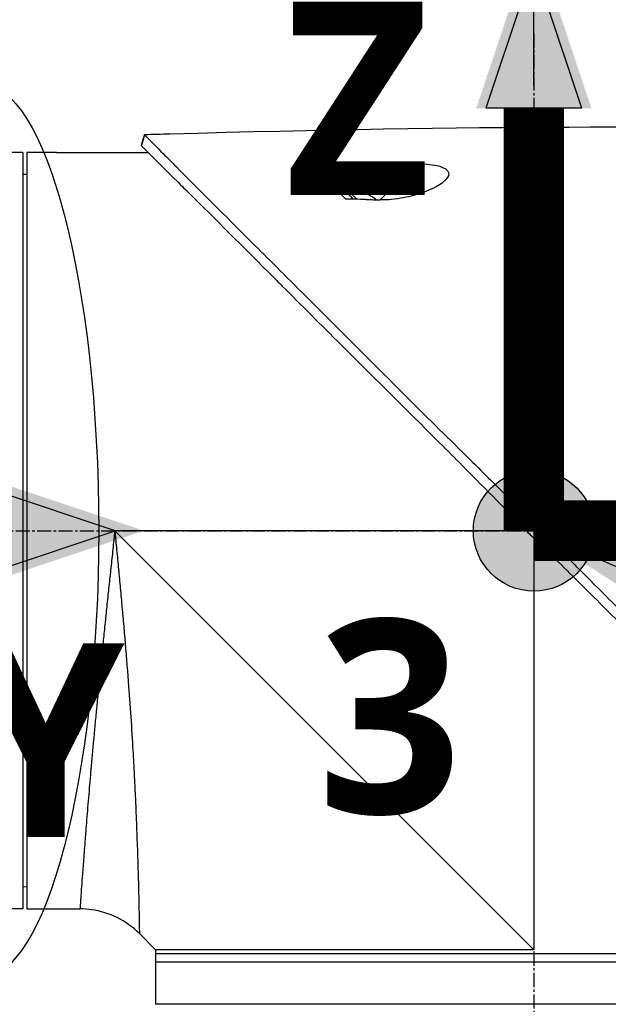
# Model space of a CAD drawing. Header units: millimetres. Extents: x 0 to 5219, y 0 to 2970.
# Tile 165 of 232: x 1947 to 2017, y 2064 to 2182. Entities that reach past the tile are written whole.
import ezdxf

# ---------------------------------------------------------------- set-up
doc = ezdxf.new("R2010")
doc.units = ezdxf.units.MM
doc.header["$LTSCALE"] = 0.2
doc.linetypes.add('CENTER2', pattern=[1.125, 0.75, -0.125, 0.125, -0.125])
for name, color, linetype in [('02_Center Line', 1, 'CENTER2'), ('07_Special Line2', 76, 'Continuous'), ('12_Before Rev.Num.', 5, 'Continuous'), ('13_After Rev.Num.', 6, 'Continuous')]:
    doc.layers.add(name, color=color, linetype=linetype)
doc.layers.add('14_Mark', color=7, linetype='Continuous', true_color=0xe03c31)
doc.styles.add('Rainbow-5.0 Style', font='malgunsl.ttf')
doc.dimstyles.new('Rainbow-5.0 Style', dxfattribs={"dimtxt": 4, "dimasz": 2.5, "dimexe": 1, "dimexo": 1, "dimgap": 1, "dimtad": 1, "dimdsep": 46, "dimtxsty": 'Rainbow-5.0 Style', "dimcen": 0, "dimclrd": 251, "dimclre": 251, "dimclrt": 7, "dimazin": 3, "dimtp": 0.1, "dimtm": 0.1, "dimtfac": 0.61, "dimtmove": 0, "dimatfit": 3, "dimfxl": 1, "dimlwd": -1, "dimlwe": -1, "dimarcsym": 1})
doc.dimstyles.new('Rainbow-5.0 Style$0', dxfattribs={"dimtxt": 4, "dimasz": 3, "dimexe": 2, "dimexo": 1, "dimgap": 0.8, "dimtad": 1, "dimzin": 9, "dimdsep": 46, "dimtxsty": 'Rainbow-5.0 Style', "dimcen": 0, "dimclrd": 251, "dimclre": 251, "dimclrt": 256, "dimadec": 1, "dimazin": 0, "dimtp": 0.1, "dimtm": 0.1, "dimtfac": 0.61, "dimtmove": 0, "dimatfit": 3, "dimfxl": 1, "dimlwd": -1, "dimlwe": -1, "dimarcsym": 1})

# ---------------------------------------------------------------- blocks, each defined once
blk = doc.blocks.new('A$Cff2b0858')
for p, q in [((-85.42, 1426.95), (-85.79, 1425.69)), ((-99.9, 1424.85), (-106.4, 1424.85)), ((-99.9, 1424.85), (-99.9, 1334.85)), ((-99.4, 1424.85), (-99.4, 1334.85)), ((-96.4, 1424.85), (-99.4, 1424.85)), ((-95.9, 1424.85), (-84.98, 1424.85)), ((-57.38, 1419.22), (-53.09, 1423.5)), ((-99.4, 1422.24), (-99.9, 1422.25)), ((-63.37, 1423.33), (-64, 1422.71)), ((-61.38, 1420.09), (-61.17, 1420.3)), ((-60.15, 1419.28), (-61.17, 1420.3)), ((-58.8, 1419.84), (-58.79, 1419.85)), ((-57.88, 1419.23), (-57.87, 1419.23)), ((-39.62, 1381.2), (-40.61, 1380.47)), ((-40, 1379.85), (-88.95, 1379.85)), ((-39.1, 1330), (-88.95, 1379.85)), ((-39.1, 1378.96), (-39.1, 1330)), ((-37.48, 1379.03), (-38.48, 1378.35)), ((-99.4, 1337.46), (-99.9, 1337.45)), ((-99.9, 1334.85), (-105.9, 1334.85)), ((-99.4, 1334.85), (-96.4, 1334.85)), ((-95.9, 1334.85), (-93.09, 1334.85)), ((-84.1, 1330), (-86.02, 1331.92)), ((-84.1, 1330), (-84.1, 1323.5)), ((5.9, 1329.5), (-84.1, 1329.5)), ((5.9, 1328.5), (-84.1, 1328.5)), ((5.9, 1323.5), (-84.1, 1323.5))]:
    blk.add_line(p, q)
for radius, start, end in [(4.52, 63.7131, 94.7607), (4.5, 49.6154, 63.7759)]:
    blk.add_arc((-60.79, 1415.8), radius, start, end)
for centre, major_axis, ratio, start_param, end_param in [((-345.1, 1397.6), (-366.09, -26.02), 0.042138, 3.488133, 3.909025), ((8.74, -1100.3), (-2690.77, 101.98), 0.938894, 4.781808, 4.782934), ((-217.48, 1405.32), (-233.77, -14.41), 0.048344, 3.929452, 3.989586)]:
    blk.add_ellipse(centre, major_axis=major_axis, ratio=ratio, start_param=start_param, end_param=end_param)
for points in [[(-85.79, 1425.69), (-85.67, 1426.11), (-85.54, 1426.53), (-85.42, 1426.95)], [(-93.09, 1334.85), (-93.09, 1334.85), (-93.09, 1334.85), (-93.09, 1334.85)]]:
    blk.add_open_spline(points, degree=3)
for points, knots in [([(-85.42, 1426.95), (-85.42, 1426.95), (-85.42, 1426.95), (-85.42, 1426.95), (-85.42, 1426.95), (-85.42, 1426.95)], [-0.02987732, -0.02987732, -0.02987732, -0.02987732, -0.01373724, -0.01373724, 0, 0, 0, 0]), ([(-85.42, 1426.95), (-85.42, 1426.95), (-85.42, 1426.95), (-85.42, 1426.95), (-85.42, 1426.95), (-85.42, 1426.95), (-85.42, 1426.95), (-85.41, 1426.94), (-85.41, 1426.94), (-85.4, 1426.93), (-85.39, 1426.92), (-85.35, 1426.88), (-85.31, 1426.84), (-85.16, 1426.7), (-85.02, 1426.55), (-84.45, 1425.99), (-83.9, 1425.43), (-82.74, 1424.26), (-82.21, 1423.73), (-79.28, 1420.76), (-76, 1417.5), (-71.33, 1412.84), (-70.31, 1411.82), (-64.85, 1406.37), (-59.96, 1401.5), (-54.81, 1396.34), (-54.66, 1396.19), (-52.08, 1393.6), (-49.58, 1391.15), (-45.82, 1387.44), (-44.57, 1386.2), (-41.58, 1383.21), (-40.28, 1381.88), (-39.62, 1381.2)], [0.000001, 0.000001, 0.000001, 0.000001, 0.009162, 0.009162, 0.016971, 0.016971, 0.03259, 0.03259, 0.063827, 0.063827, 0.126304, 0.126304, 0.251265, 0.251265, 0.50133, 0.50133, 1.002, 1.002, 1.335959, 1.335959, 2.67129, 2.67129, 3.030313, 3.030313, 4.543873, 4.543873, 4.592411, 4.592411, 5.347172, 5.347172, 5.723633, 5.723633, 6.247668, 6.247668, 6.247668, 6.247668]), ([(-95.9, 1424.85), (-95.9, 1424.85), (-95.91, 1424.85), (-95.96, 1424.85), (-96, 1424.85), (-96.09, 1424.85), (-96.15, 1424.85), (-96.27, 1424.85), (-96.34, 1424.85), (-96.4, 1424.85)], [0.075338, 0.075338, 0.075338, 0.075338, 0.09417251, 0.09417251, 0.11300701, 0.11300701, 0.13184151, 0.13184151, 0.15067601, 0.15067601, 0.15067601, 0.15067601]), ([(-85.79, 1425.68), (-85.79, 1425.68), (-85.79, 1425.68), (-85.79, 1425.69), (-85.79, 1425.69), (-85.79, 1425.69), (-85.79, 1425.69), (-85.79, 1425.69), (-85.79, 1425.69), (-85.79, 1425.69)], [0.692218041, 0.692218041, 0.692218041, 0.692218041, 0.69329226, 0.69329226, 0.695708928, 0.695708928, 0.696915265, 0.696915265, 0.698320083, 0.698320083, 0.698320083, 0.698320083]), ([(-85.79, 1425.69), (-85.79, 1425.69), (-85.79, 1425.69), (-85.79, 1425.68), (-85.79, 1425.68), (-85.79, 1425.68), (-85.79, 1425.68), (-85.79, 1425.68), (-85.78, 1425.67), (-85.77, 1425.66), (-85.76, 1425.64), (-85.71, 1425.58), (-85.66, 1425.53), (-85.44, 1425.31), (-85.22, 1425.09), (-84.19, 1424.05), (-82.98, 1422.84), (-80.97, 1420.86), (-80.48, 1420.39), (-77.2, 1417.15), (-73.73, 1413.65), (-69.62, 1409.55), (-69.32, 1409.25), (-66.78, 1406.71), (-64.43, 1404.36), (-58.55, 1398.5), (-54.92, 1394.9), (-49.5, 1389.49), (-47.7, 1387.69), (-43.1, 1383.05), (-41.01, 1380.89), (-40.61, 1380.47)], [0.000047, 0.000047, 0.000047, 0.000047, 0.011008, 0.011008, 0.020393, 0.020393, 0.039197, 0.039197, 0.07693, 0.07693, 0.152825, 0.152825, 0.305669, 0.305669, 0.610232, 0.610232, 1.419716, 1.419716, 1.651889, 1.651889, 2.978842, 2.978842, 3.080675, 3.080675, 3.850394, 3.850394, 4.95171, 4.95171, 5.489352, 5.489352, 6.333255, 6.333255, 6.333255, 6.333255]), ([(-53.09, 1423.5), (-52.66, 1423.51), (-52.23, 1423.5), (-51.4, 1423.43), (-51, 1423.38), (-50.34, 1423.23), (-50.08, 1423.14), (-49.72, 1422.98), (-49.61, 1422.91), (-49.43, 1422.76), (-49.37, 1422.69), (-49.26, 1422.52), (-49.24, 1422.42), (-49.22, 1422.16), (-49.29, 1421.98), (-49.59, 1421.56), (-49.9, 1421.28), (-50.83, 1420.69), (-51.49, 1420.38), (-52.97, 1419.84), (-53.78, 1419.62), (-55.56, 1419.28), (-56.51, 1419.19), (-57.38, 1419.22)], [-1.636051, -1.636051, -1.636051, -1.636051, -1.487609, -1.487609, -1.342627, -1.342627, -1.229751, -1.229751, -1.162071, -1.162071, -1.103238, -1.103238, -1.031704, -1.031704, -0.907622, -0.907622, -0.714138, -0.714138, -0.48257, -0.48257, -0.258591, -0.258591, -0.000001, -0.000001, -0.000001, -0.000001]), ([(-65.36, 1423.3), (-65.05, 1423.31), (-64.69, 1423.31), (-64.04, 1423.32), (-63.7, 1423.33), (-63.37, 1423.33)], [-0.1934752, -0.1934752, -0.1934752, -0.1934752, -0.0983779, -0.0983779, 0, 0, 0, 0]), ([(-64, 1422.71), (-64.09, 1422.8), (-64.19, 1422.88), (-64.4, 1423.03), (-64.51, 1423.09), (-64.74, 1423.2), (-64.87, 1423.24), (-65.12, 1423.29), (-65.24, 1423.31), (-65.36, 1423.3)], [0, 0, 0, 0, 0.0382217, 0.0382217, 0.0766364, 0.0766364, 0.116027, 0.116027, 0.1530194, 0.1530194, 0.1530194, 0.1530194]), ([(-61.47, 1419.3), (-62.33, 1420.19), (-63.15, 1421.03), (-63.91, 1421.81), (-64.42, 1422.34), (-64.91, 1422.84), (-65.36, 1423.3)], [0, 0, 0, 0, 0.5977799, 0.5977799, 0.5977799, 0.9999999, 0.9999999, 0.9999999, 0.9999999]), ([(-60.58, 1419.29), (-61.08, 1419.79), (-61.57, 1420.28), (-62.03, 1420.74), (-62.19, 1420.9), (-62.55, 1421.26), (-63.05, 1421.76), (-63.38, 1422.09), (-63.7, 1422.41), (-64, 1422.71)], [0.1685407, 0.1685407, 0.1685407, 0.1685407, 0.5, 0.5, 0.5, 0.75, 0.75, 0.75, 1, 1, 1, 1]), ([(-59.06, 1419.26), (-59.5, 1419.27), (-59.97, 1419.28), (-60.75, 1419.29), (-61.13, 1419.3), (-61.47, 1419.3)], [-0.2324123, -0.2324123, -0.2324123, -0.2324123, -0.1008984, -0.1008984, -0.0000209, -0.0000209, -0.0000209, -0.0000209]), ([(-59.06, 1419.26), (-58.78, 1419.25), (-58.5, 1419.24), (-57.94, 1419.23), (-57.66, 1419.22), (-57.38, 1419.22)], [-0.1686475, -0.1686475, -0.1686475, -0.1686475, -0.0843243, -0.0843243, -0.000001, -0.000001, -0.000001, -0.000001]), ([(-40.61, 1380.47), (-40.56, 1380.42), (-40.25, 1380.1), (-39.89, 1379.74), (-39.71, 1379.56), (-39.35, 1379.2), (-39.17, 1379.03), (-38.83, 1378.69), (-38.54, 1378.41), (-38.47, 1378.35)], [0.00043088, 0.00043088, 0.00043088, 0.00043088, 0.0154414, 0.0154414, 0.03075173, 0.03075173, 0.04552895, 0.04552895, 0.05960793, 0.05960793, 0.05960793, 0.05960793]), ([(-39.62, 1381.2), (-39.57, 1381.14), (-39.48, 1381.05), (-39.27, 1380.84), (-39.19, 1380.75), (-38.92, 1380.47), (-38.74, 1380.29), (-38.38, 1379.93), (-38.19, 1379.73), (-37.93, 1379.48), (-37.84, 1379.39), (-37.62, 1379.17), (-37.51, 1379.06), (-37.48, 1379.03)], [0.0012617, 0.0012617, 0.0012617, 0.0012617, 0.0227877, 0.0227877, 0.0388309, 0.0388309, 0.0709865, 0.0709865, 0.1023123, 0.1023123, 0.1191004, 0.1191004, 0.1425667, 0.1425667, 0.1425667, 0.1425667]), ([(-88.95, 1379.85), (-88.97, 1379.67), (-88.99, 1379.48), (-89.01, 1379.3), (-89.03, 1379.11), (-89.05, 1378.93), (-89.07, 1378.74), (-89.11, 1378.37), (-89.14, 1378.01), (-89.18, 1377.64), (-89.22, 1377.27), (-89.26, 1376.9), (-89.3, 1376.54), (-89.34, 1376.17), (-89.38, 1375.81), (-89.42, 1375.44), (-89.49, 1374.71), (-89.57, 1373.99), (-89.65, 1373.26), (-89.73, 1372.54), (-89.8, 1371.82), (-89.88, 1371.1), (-89.95, 1370.38), (-90.03, 1369.66), (-90.1, 1368.95), (-90.1, 1368.94), (-90.1, 1368.94), (-90.1, 1368.94), (-90.17, 1368.23), (-90.25, 1367.52), (-90.32, 1366.82), (-90.32, 1366.81), (-90.32, 1366.81), (-90.32, 1366.8), (-90.36, 1366.45), (-90.39, 1366.1), (-90.43, 1365.76), (-90.43, 1365.75), (-90.43, 1365.75), (-90.43, 1365.74), (-90.46, 1365.4), (-90.5, 1365.05), (-90.53, 1364.71), (-90.53, 1364.71), (-90.53, 1364.7), (-90.53, 1364.7), (-90.6, 1364.01), (-90.67, 1363.33), (-90.74, 1362.66), (-90.74, 1362.65), (-90.74, 1362.65), (-90.74, 1362.64), (-90.81, 1361.97), (-90.87, 1361.3), (-90.94, 1360.65), (-90.94, 1360.64), (-90.94, 1360.64), (-90.94, 1360.63), (-91, 1359.98), (-91.06, 1359.33), (-91.12, 1358.69), (-91.12, 1358.68), (-91.12, 1358.68), (-91.13, 1358.67), (-91.19, 1358.03), (-91.25, 1357.39), (-91.31, 1356.76), (-91.36, 1356.14), (-91.42, 1355.52), (-91.48, 1354.91), (-91.48, 1354.91), (-91.48, 1354.9), (-91.48, 1354.9), (-91.51, 1354.59), (-91.54, 1354.29), (-91.56, 1353.98), (-91.59, 1353.69), (-91.62, 1353.39), (-91.64, 1353.1), (-91.64, 1353.09), (-91.64, 1353.09), (-91.64, 1353.08), (-91.67, 1352.79), (-91.7, 1352.5), (-91.72, 1352.21), (-91.72, 1352.21), (-91.72, 1352.2), (-91.72, 1352.2), (-91.75, 1351.91), (-91.77, 1351.63), (-91.8, 1351.35), (-91.8, 1351.34), (-91.8, 1351.34), (-91.8, 1351.33), (-91.85, 1350.76), (-91.9, 1350.2), (-91.95, 1349.66), (-91.99, 1349.12), (-92.04, 1348.59), (-92.08, 1348.08), (-92.08, 1348.07), (-92.08, 1348.07), (-92.08, 1348.07), (-92.12, 1347.55), (-92.17, 1347.05), (-92.21, 1346.56), (-92.21, 1346.56), (-92.21, 1346.55), (-92.21, 1346.55), (-92.25, 1346.06), (-92.29, 1345.58), (-92.32, 1345.12), (-92.32, 1345.12), (-92.32, 1345.11), (-92.33, 1345.11), (-92.36, 1344.65), (-92.4, 1344.2), (-92.43, 1343.76), (-92.43, 1343.76), (-92.43, 1343.75), (-92.43, 1343.75), (-92.45, 1343.53), (-92.47, 1343.32), (-92.48, 1343.11), (-92.48, 1343.1), (-92.49, 1343.1), (-92.49, 1343.1), (-92.5, 1342.89), (-92.52, 1342.68), (-92.53, 1342.48), (-92.53, 1342.47), (-92.53, 1342.47), (-92.53, 1342.47), (-92.57, 1342.06), (-92.6, 1341.66), (-92.63, 1341.28), (-92.63, 1341.28), (-92.63, 1341.28), (-92.63, 1341.28), (-92.66, 1340.9), (-92.68, 1340.54), (-92.71, 1340.19), (-92.71, 1340.19), (-92.71, 1340.19), (-92.71, 1340.19), (-92.73, 1339.84), (-92.76, 1339.51), (-92.78, 1339.19), (-92.81, 1338.88), (-92.83, 1338.59), (-92.85, 1338.31), (-92.85, 1338.3), (-92.85, 1338.3), (-92.85, 1338.3), (-92.89, 1337.74), (-92.92, 1337.24), (-92.96, 1336.81), (-92.96, 1336.7), (-92.97, 1336.6), (-92.98, 1336.5), (-92.98, 1336.4), (-92.99, 1336.3), (-93, 1336.21), (-93.01, 1336.03), (-93.02, 1335.87), (-93.03, 1335.72), (-93.05, 1335.43), (-93.07, 1335.22), (-93.08, 1335.07), (-93.08, 1335), (-93.09, 1334.94), (-93.09, 1334.91), (-93.09, 1334.87), (-93.09, 1334.85), (-93.09, 1334.85), (-93.09, 1334.85), (-93.09, 1334.85), (-93.09, 1334.85)], [-0.00005797, -0.00005797, -0.00005797, -0.00005797, 0.00049405, 0.00049405, 0.00049405, 0.00104607, 0.00104607, 0.00104607, 0.0021501, 0.0021501, 0.0021501, 0.00325414, 0.00325414, 0.00325414, 0.00435817, 0.00435817, 0.00435817, 0.00656624, 0.00656624, 0.00656624, 0.00877431, 0.00877431, 0.00877431, 0.01098238, 0.01098238, 0.01098238, 0.01099361, 0.01099361, 0.01099361, 0.01319044, 0.01319044, 0.01319044, 0.01320357, 0.01320357, 0.01320357, 0.01429448, 0.01429448, 0.01429448, 0.01430847, 0.01430847, 0.01430847, 0.01539851, 0.01539851, 0.01539851, 0.01541335, 0.01541335, 0.01541335, 0.01760658, 0.01760658, 0.01760658, 0.01762291, 0.01762291, 0.01762291, 0.01981465, 0.01981465, 0.01981465, 0.01983223, 0.01983223, 0.01983223, 0.02202272, 0.02202272, 0.02202272, 0.02204132, 0.02204132, 0.02204132, 0.02425053, 0.02425053, 0.02425053, 0.02643885, 0.02643885, 0.02643885, 0.02645881, 0.02645881, 0.02645881, 0.02756281, 0.02756281, 0.02756281, 0.02864692, 0.02864692, 0.02864692, 0.02866725, 0.02866725, 0.02866725, 0.02975095, 0.02975095, 0.02975095, 0.02977133, 0.02977133, 0.02977133, 0.03085499, 0.03085499, 0.03085499, 0.03087541, 0.03087541, 0.03087541, 0.03308346, 0.03308346, 0.03308346, 0.03527112, 0.03527112, 0.03527112, 0.03529119, 0.03529119, 0.03529119, 0.03747919, 0.03747919, 0.03747919, 0.03749882, 0.03749882, 0.03749882, 0.03968726, 0.03968726, 0.03968726, 0.03970627, 0.03970627, 0.03970627, 0.04189533, 0.04189533, 0.04189533, 0.04191356, 0.04191356, 0.04191356, 0.04299936, 0.04299936, 0.04299936, 0.04301713, 0.04301713, 0.04301713, 0.0441034, 0.0441034, 0.0441034, 0.0441207, 0.0441207, 0.0441207, 0.04631147, 0.04631147, 0.04631147, 0.04632769, 0.04632769, 0.04632769, 0.04851953, 0.04851953, 0.04851953, 0.0485346, 0.0485346, 0.0485346, 0.05074146, 0.05074146, 0.05074146, 0.05293567, 0.05293567, 0.05293567, 0.05294817, 0.05294817, 0.05294817, 0.05735181, 0.05735181, 0.05735181, 0.05845584, 0.05845584, 0.05845584, 0.05955987, 0.05955987, 0.05955987, 0.06176794, 0.06176794, 0.06176794, 0.06618408, 0.06618408, 0.06618408, 0.06839215, 0.06839215, 0.06839215, 0.07060022, 0.07060022, 0.07060022, 0.07060712, 0.07060712, 0.07060712, 0.07060712]), ([(-88.95, 1379.85), (-88.93, 1379.66), (-88.89, 1379.28), (-88.82, 1378.51), (-88.69, 1377.17), (-88.51, 1375.27), (-88.3, 1373), (-88.09, 1370.75), (-87.89, 1368.5), (-87.7, 1366.26), (-87.52, 1364.05), (-87.29, 1361.16), (-87.04, 1357.66), (-86.85, 1354.63), (-86.74, 1352.67), (-86.67, 1351.37), (-86.59, 1349.81), (-86.5, 1348), (-86.43, 1346.28), (-86.36, 1344.64), (-86.31, 1343.08), (-86.26, 1341.85), (-86.23, 1340.9), (-86.21, 1339.98), (-86.17, 1338.9), (-86.13, 1337.32), (-86.09, 1335.61), (-86.07, 1334.39), (-86.05, 1333.71), (-86.05, 1333.3), (-86.03, 1332.67), (-86.03, 1332.2), (-86.02, 1331.96), (-86.02, 1331.92), (-86.02, 1331.92)], [-0.00005585, -0.00005585, -0.00005585, -0.00005585, 0.00051707, 0.00109, 0.00223584, 0.00452754, 0.00681923, 0.00911093, 0.01140263, 0.01369432, 0.01598602, 0.01827771, 0.0228611, 0.02744449, 0.02859034, 0.02973619, 0.03202788, 0.03431958, 0.03661127, 0.03890297, 0.04119466, 0.04348636, 0.04463221, 0.04577806, 0.04806975, 0.05036145, 0.05494484, 0.05952823, 0.06067408, 0.06181992, 0.06411162, 0.06869501, 0.0709867, 0.07327246, 0.07327246, 0.07327246, 0.07327246]), ([(-37.48, 1379.03), (-37.21, 1378.76), (-36.96, 1378.52), (-36.34, 1377.89), (-36.05, 1377.6), (-35.19, 1376.75), (-34.62, 1376.18), (-32.91, 1374.46), (-31.77, 1373.32), (-28.36, 1369.91), (-26.11, 1367.66), (-18.77, 1360.33), (-14.54, 1356.14), (-10.52, 1352.11), (-9.97, 1351.56), (-8.9, 1350.48), (-8.36, 1349.94), (-6.45, 1348.02), (-5.19, 1346.73), (-3.58, 1345.12), (-3.19, 1344.74), (-2.01, 1343.55), (-1.25, 1342.79), (-0.2, 1341.74), (0.12, 1341.42), (1.01, 1340.53), (1.57, 1339.97), (3.03, 1338.51), (3.87, 1337.64), (5.76, 1335.77), (6.67, 1334.88), (7.58, 1333.97), (7.81, 1333.73), (8.04, 1333.5), (8.1, 1333.44), (8.14, 1333.39), (8.15, 1333.38), (8.16, 1333.37), (8.17, 1333.36), (8.18, 1333.35), (8.18, 1333.35), (8.18, 1333.35), (8.19, 1333.35), (8.19, 1333.34), (8.19, 1333.34), (8.19, 1333.34), (8.19, 1333.34), (8.19, 1333.34)], [0, 0, 0, 0, 0.115596, 0.115596, 0.212113, 0.212113, 0.405093, 0.405093, 0.790972, 0.790972, 1.563393, 1.563393, 3.332159, 3.332159, 3.60987, 3.60987, 3.890806, 3.890806, 4.623507, 4.623507, 4.856845, 4.856845, 5.35641, 5.35641, 5.576842, 5.576842, 5.990665, 5.990665, 6.711546, 6.711546, 7.79125, 7.79125, 8.330789, 8.330789, 8.599474, 8.599474, 8.666532, 8.666532, 8.716444, 8.716444, 8.791539, 8.791539, 8.829086, 8.829086, 8.847858, 8.847858, 8.871461, 8.871461, 8.871461, 8.871461]), ([(-38.47, 1378.35), (-37.7, 1377.61), (-36.94, 1376.86), (-35.26, 1375.22), (-34.35, 1374.32), (-31.5, 1371.49), (-29.56, 1369.55), (-23.64, 1363.62), (-19.69, 1359.64), (-13.94, 1353.88), (-12.01, 1351.95), (-9.84, 1349.77), (-9.53, 1349.46), (-5.04, 1344.96), (-1.24, 1341.17), (1.83, 1338.08), (2.03, 1337.88), (2.97, 1336.92), (3.66, 1336.24), (5.04, 1334.86), (5.67, 1334.23), (6.3, 1333.59), (6.46, 1333.43), (6.63, 1333.27), (6.67, 1333.23), (6.71, 1333.19), (6.72, 1333.18), (6.73, 1333.17), (6.73, 1333.17), (6.73, 1333.16), (6.73, 1333.16), (6.74, 1333.16), (6.74, 1333.16), (6.74, 1333.16), (6.74, 1333.16), (6.74, 1333.16)], [-7.620463, -7.620463, -7.620463, -7.620463, -7.336805, -7.336805, -6.999081, -6.999081, -6.270272, -6.270272, -4.749597, -4.749597, -3.95115, -3.95115, -3.814973, -3.814973, -1.971605, -1.971605, -1.846597, -1.846597, -1.347406, -1.347406, -0.675491, -0.675491, -0.339165, -0.339165, -0.169556, -0.169556, -0.084774, -0.084774, -0.042597, -0.042597, -0.021599, -0.021599, -0.011128, -0.011128, -0.000028, -0.000028, -0.000028, -0.000028]), ([(-96.4, 1334.85), (-96.34, 1334.85), (-96.27, 1334.85), (-96.15, 1334.85), (-96.09, 1334.85), (-96, 1334.85), (-95.96, 1334.85), (-95.91, 1334.85), (-95.9, 1334.85), (-95.9, 1334.85)], [-0.15067601, -0.15067601, -0.15067601, -0.15067601, -0.13184151, -0.13184151, -0.11300701, -0.11300701, -0.09417251, -0.09417251, -0.075338, -0.075338, -0.075338, -0.075338]), ([(-86.02, 1331.92), (-86.79, 1332.69), (-87.69, 1333.33), (-89.61, 1334.28), (-90.65, 1334.6), (-92.16, 1334.82), (-92.63, 1334.85), (-93.09, 1334.85)], [0, 0, 0, 0, 0.3242583, 0.3242583, 0.6426929, 0.6426929, 0.7824853, 0.7824853, 0.7824853, 0.7824853]), ([(-39.1, 1330), (-39.12, 1330), (-39.14, 1330), (-41.4, 1330), (-43.63, 1330), (-48.06, 1330), (-50.25, 1330), (-53.82, 1330), (-55.22, 1330), (-57.38, 1330), (-58.16, 1330), (-60.97, 1330), (-62.94, 1330), (-65.87, 1330), (-66.91, 1330), (-69.03, 1330), (-70.1, 1330), (-72.15, 1330), (-73.13, 1330), (-74.97, 1330), (-75.83, 1330), (-77.44, 1330), (-78.19, 1330), (-79.56, 1330), (-80.18, 1330), (-81.29, 1330), (-81.77, 1330), (-82.61, 1330), (-82.97, 1330), (-83.53, 1330), (-83.74, 1330), (-84.03, 1330), (-84.1, 1330), (-84.1, 1330), (-84.1, 1330), (-84.1, 1330)], [-0.005485, -0.005485, -0.005485, -0.005485, 0, 0, 0.672232, 0.672232, 1.344501, 1.344501, 1.792512, 1.792512, 2.048534, 2.048534, 2.731437, 2.731437, 3.121573, 3.121573, 3.559727, 3.559727, 3.997928, 3.997928, 4.436084, 4.436084, 4.874274, 4.874274, 5.31242, 5.31242, 5.750596, 5.750596, 6.188714, 6.188714, 6.626878, 6.626878, 7.06498, 7.06498, 7.065101, 7.065101, 7.065101, 7.065101])]:
    blk.add_open_spline(points, degree=3, knots=knots)
at = {"layer": '02_Center Line', "ltscale": 11.288275}
for p, q in [((-39.1, 1438.98), (-39.1, 742.26)), ((-220.11, 1379.85), (34.3, 1379.85))]:
    blk.add_line(p, q, dxfattribs=at)
blk = doc.blocks.new('*D114')
at = {"color": 251, "linetype": 'ByBlock', "transparency": 16777216}
for p, q in [((1891.21, 2290.86), (1891.21, 2344.18)), ((2008.36, 2173.71), (2008.36, 2344.18)), ((1993.36, 2334.18), (1906.21, 2334.18))]:
    blk.add_line(p, q, dxfattribs=at)
at = {"color": 251, "transparency": 16777216}
for points in [[(1906.21, 2336.68), (1906.21, 2331.68), (1891.21, 2334.18)], [(1993.36, 2336.68), (1993.36, 2331.68), (2008.36, 2334.18)]]:
    blk.add_solid(points, dxfattribs=at)
at = {"layer": 'Defpoints', "color": 0, "transparency": 16777216}
for p in [(1891.21, 2334.18), (1891.21, 2285.86), (2008.36, 2168.71)]:
    blk.add_point(p, dxfattribs=at)
at = {"transparency": 16777216, "insert": (1949.78, 2348.57), "char_height": 20, "attachment_point": 5, "style": 'Rainbow-5.0 Style'}
blk.add_mtext('117.15', dxfattribs=at)
blk = doc.blocks.new('*D118')
at = {"color": 251, "linetype": 'ByBlock', "transparency": 16777216}
for p, q in [((1955.2, 2237.9), (2210.65, 2237.9)), ((2200.65, 2135.75), (2200.65, 2222.9)), ((2072.35, 2120.75), (2210.65, 2120.75))]:
    blk.add_line(p, q, dxfattribs=at)
at = {"color": 251, "transparency": 16777216}
for points in [[(2198.15, 2222.9), (2203.15, 2222.9), (2200.65, 2237.9)], [(2198.15, 2135.75), (2203.15, 2135.75), (2200.65, 2120.75)]]:
    blk.add_solid(points, dxfattribs=at)
at = {"layer": 'Defpoints', "color": 0, "transparency": 16777216}
for p in [(1950.2, 2237.9), (2200.65, 2237.9), (2067.35, 2120.75)]:
    blk.add_point(p, dxfattribs=at)
at = {"transparency": 16777216, "insert": (2186.25, 2179.32), "char_height": 20, "attachment_point": 5, "rotation": 90, "style": 'Rainbow-5.0 Style'}
blk.add_mtext('117.15', dxfattribs=at)
blk = doc.blocks.new('*D119')
at = {"color": 251, "linetype": 'ByBlock', "transparency": 16777216}
for p, q in [((1955.2, 2237.9), (2279.94, 2237.9)), ((2269.94, 952.9), (2269.94, 2222.9)), ((2131.07, 937.9), (2279.94, 937.9))]:
    blk.add_line(p, q, dxfattribs=at)
at = {"color": 251, "transparency": 16777216}
for points in [[(2267.44, 2222.9), (2272.44, 2222.9), (2269.94, 2237.9)], [(2267.44, 952.9), (2272.44, 952.9), (2269.94, 937.9)]]:
    blk.add_solid(points, dxfattribs=at)
at = {"layer": 'Defpoints', "color": 0, "transparency": 16777216}
for p in [(1950.2, 2237.9), (2269.94, 2237.9), (2126.07, 937.9)]:
    blk.add_point(p, dxfattribs=at)
at = {"transparency": 16777216, "insert": (2255.54, 1587.9), "char_height": 20, "attachment_point": 5, "rotation": 90, "style": 'Rainbow-5.0 Style'}
blk.add_mtext('1300', dxfattribs=at)
blk = doc.blocks.new('A$C19ebd0c3_1234')
for q in [(46.93, -0.78), (54.3, 6.59)]:
    blk.add_line((46.93, 6.59), q)
blk.add_ellipse((0, 0), major_axis=(53.19, 0), ratio=0.263273)
blk = doc.blocks.new('A$C3a293ff3')
at = {"layer": '07_Special Line2'}
blk.add_hatch(color=256, dxfattribs=at).paths.add_polyline_path([(49.156, 0), (34.9, 4.752), (34.9, -4.752)])
at = {"layer": '12_Before Rev.Num.'}
blk.add_hatch(color=256, dxfattribs=at).paths.add_polyline_path([(0, 49.156), (-4.752, 34.9), (4.752, 34.9)])
at = {"layer": '14_Mark'}
h = blk.add_hatch(color=256, dxfattribs=at)
h.dxf.hatch_style = 1
h.paths.add_polyline_path([(5, 0, 1), (-5, 0, 1)])
at = {"layer": '07_Special Line2'}
for p, q in [((34.9, -3.96), (34.9, 3.96)), ((46.78, 0), (34.9, 3.96)), ((34.9, -3.96), (46.78, 0))]:
    blk.add_line(p, q, dxfattribs=at)
at = {"layer": '07_Special Line2', "const_width": 5}
blk.add_lwpolyline([(34.9, 0), (0, 0)], dxfattribs=at)
at = {"layer": '12_Before Rev.Num.'}
for p, q in [((0, 46.78), (-3.96, 34.9)), ((3.96, 34.9), (0, 46.78)), ((3.96, 34.9), (-3.96, 34.9))]:
    blk.add_line(p, q, dxfattribs=at)
at = {"layer": '12_Before Rev.Num.', "const_width": 5}
blk.add_lwpolyline([(0, 34.9), (0, 0)], dxfattribs=at)
at = {"layer": '14_Mark'}
blk.add_circle((0, 0), 5, dxfattribs=at)
at = {"layer": '07_Special Line2', "insert": (34.529, -17.308), "char_height": 16, "attachment_point": 4, "style": 'Rainbow-5.0 Style'}
blk.add_mtext('{\\fMalgun Gothic Semilight|b1|i0|c129|p50;Y}', dxfattribs=at)
at = {"layer": '12_Before Rev.Num.', "insert": (-20.587, 35.725), "char_height": 16, "attachment_point": 4, "style": 'Rainbow-5.0 Style'}
blk.add_mtext('{\\fMalgun Gothic Semilight|b1|i0|c129|p50;Z}', dxfattribs=at)
at = {"layer": '14_Mark', "insert": (-17.839, -15.459), "char_height": 16, "attachment_point": 4, "style": 'Rainbow-5.0 Style'}
blk.add_mtext('{\\fMalgun Gothic Semilight|b1|i0|c129|p50;4}', dxfattribs=at)
blk = doc.blocks.new('A$Ca1632f6c')
at = {"layer": '07_Special Line2'}
blk.add_hatch(color=256, dxfattribs=at).paths.add_polyline_path([(49.156, 0), (34.9, 4.752), (34.9, -4.752)])
at = {"layer": '12_Before Rev.Num.'}
blk.add_hatch(color=256, dxfattribs=at).paths.add_polyline_path([(0, 49.156), (-4.752, 34.9), (4.752, 34.9)])
at = {"layer": '14_Mark'}
h = blk.add_hatch(color=256, dxfattribs=at)
h.dxf.hatch_style = 1
h.paths.add_polyline_path([(5, 0, 1), (-5, 0, 1)])
at = {"layer": '07_Special Line2'}
for p, q in [((34.9, -3.96), (34.9, 3.96)), ((46.78, 0), (34.9, 3.96)), ((34.9, -3.96), (46.78, 0))]:
    blk.add_line(p, q, dxfattribs=at)
at = {"layer": '07_Special Line2', "const_width": 5}
blk.add_lwpolyline([(34.9, 0), (0, 0)], dxfattribs=at)
at = {"layer": '12_Before Rev.Num.'}
for p, q in [((0, 46.78), (-3.96, 34.9)), ((3.96, 34.9), (0, 46.78)), ((3.96, 34.9), (-3.96, 34.9))]:
    blk.add_line(p, q, dxfattribs=at)
at = {"layer": '12_Before Rev.Num.', "const_width": 5}
blk.add_lwpolyline([(0, 34.9), (0, 0)], dxfattribs=at)
at = {"layer": '14_Mark'}
blk.add_circle((0, 0), 5, dxfattribs=at)
at = {"layer": '07_Special Line2', "insert": (34.529, -17.308), "char_height": 16, "attachment_point": 4, "style": 'Rainbow-5.0 Style'}
blk.add_mtext('{\\fMalgun Gothic Semilight|b1|i0|c129|p50;Y}', dxfattribs=at)
at = {"layer": '12_Before Rev.Num.', "insert": (-20.587, 35.725), "char_height": 16, "attachment_point": 4, "style": 'Rainbow-5.0 Style'}
blk.add_mtext('{\\fMalgun Gothic Semilight|b1|i0|c129|p50;Z}', dxfattribs=at)
at = {"layer": '14_Mark', "insert": (-17.839, -15.459), "char_height": 16, "attachment_point": 4, "style": 'Rainbow-5.0 Style'}
blk.add_mtext('{\\fMalgun Gothic Semilight|b1|i0|c129|p50;3}', dxfattribs=at)

msp = doc.modelspace()

# ---------------------------------------------------------------- block references
msp.add_blockref('A$Cff2b0858', (2047.459, 740.896))
at = {"xscale": 1.44, "yscale": 1.44, "zscale": 1.44}
for name, p in [('A$C3a293ff3', (1891.208, 2120.746)), ('A$Ca1632f6c', (2008.358, 2120.746))]:
    msp.add_blockref(name, p, dxfattribs=at)
at = {"layer": '13_After Rev.Num.', "rotation": 90}
msp.add_blockref('A$C19ebd0c3_1234', (1942.592, 2120.746), dxfattribs=at)

# ---------------------------------------------------------------- dimensions: what is measured, and where the dimension line sits
dim = msp.add_linear_dim(base=(1891.208, 2334.176), p1=(2008.358, 2168.715), p2=(1891.208, 2285.865), dimstyle='Rainbow-5.0 Style$0', override={"dimscale": 5, "dimtol": 0, "dimlim": 0, "dimtp": 0.1, "dimtm": 0.1, "dimtfac": 0.61, "dimtdec": 2, "dimtolj": 0, "dimtzin": 8})
dim.commit()
dim.dimension.update_dxf_attribs({"geometry": '*D114', "text_midpoint": (1949.783, 2348.57)})
for base, p1, picture, middle in [((2200.646, 2237.896), (2067.35, 2120.746), '*D118', (2186.251, 2179.321)), ((2269.944, 2237.896), (2126.073, 937.896), '*D119', (2255.543, 1587.896))]:
    dim = msp.add_linear_dim(base=base, p1=p1, p2=(1950.2, 2237.896), angle=90, dimstyle='Rainbow-5.0 Style$0', override={"dimscale": 5, "dimtol": 0, "dimlim": 0, "dimtp": 0.1, "dimtm": 0.1, "dimtfac": 0.61, "dimtdec": 2, "dimtolj": 0, "dimtzin": 8})
    dim.commit()
    dim.dimension.update_dxf_attribs({"geometry": picture, "text_midpoint": middle})

# ---------------------------------------------------------------- leaders
at = {"annotation_type": 0, "has_hookline": 1, "hookline_direction": 0, "text_width": 138.224}
msp.add_leader([(2008.358, 2120.714), (2329.098, 1982.316), (2341.598, 1982.316)], dimstyle='Rainbow-5.0 Style', override={"dimscale": 5}, dxfattribs=at)

doc.saveas('drawing.dxf')
